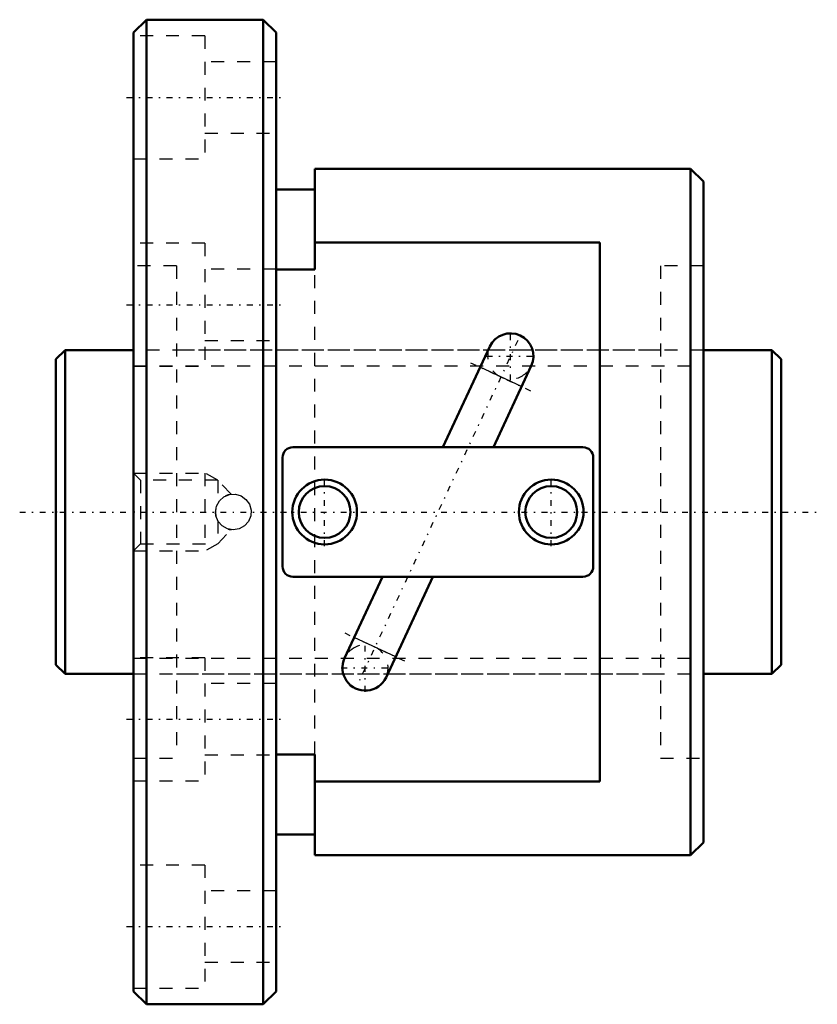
# Model space of a CAD drawing. Header units: millimetres. Extents: x -2.8 to 58.8, y -38 to 38.
import ezdxf

# ---------------------------------------------------------------- set-up
doc = ezdxf.new("R2010")
doc.units = ezdxf.units.MM
doc.linetypes.add('Center', pattern=[1.5, 0.45, -0.5, 0.05, -0.5])
doc.linetypes.add('Dashed', pattern=[2, 1, -1])
for name, color, linetype, lineweight in [('2d ConnectionPoints', 7, 'Continuous', 50), ('AM_0', 7, 'Continuous', 50), ('AM_4', 3, 'Continuous', 25), ('AM_5', 3, 'Continuous', 25), ('AM_7', 7, 'Center', 25), ('AM_9', 6, 'Dashed', 25)]:
    doc.layers.add(name, color=color, linetype=linetype, lineweight=lineweight)

# ---------------------------------------------------------------- blocks, each defined once
blk = doc.blocks.new('1_BNF_2506_2_5RR_Nut_0_in_BNF2506V_2_5RRG1_56LC0_000_rev_0')
at = {"layer": 'AM_0'}
for p, q in [((7, 38), (6, 37)), ((16, 38), (7, 38)), ((7, 38), (7, -38)), ((17, 37), (16, 38)), ((16, 38), (16, -38)), ((6, 37), (6, -37)), ((17, 37), (17, -37)), ((20, 26.5), (20, 18.71)), ((49, 26.5), (20, 26.5)), ((50, 25.5), (49, 26.5)), ((49, 26.5), (49, -26.5)), ((50, 25.5), (50, -25.5)), ((20, 24.9), (17, 24.9)), ((42, 20.792), (20, 20.792)), ((42, -20.792), (42, 20.792)), ((20, 18.71), (17, 18.71)), ((33.506, 12.77), (29.883, 5)), ((33.78, 5), (36.707, 11.277)), ((40.7, 5), (18.3, 5)), ((17.5, 4.2), (17.5, -4.2)), ((41.5, -4.2), (41.5, 4.2)), ((18.3, -5), (40.7, -5)), ((25.22, -5), (22.293, -11.277)), ((25.494, -12.77), (29.117, -5)), ((17, -18.71), (20, -18.71)), ((20, -18.71), (20, -26.5)), ((20, -20.792), (42, -20.792)), ((17, -24.9), (20, -24.9)), ((49, -26.5), (50, -25.5)), ((20, -26.5), (49, -26.5)), ((6, -37), (7, -38)), ((16, -38), (17, -37)), ((7, -38), (16, -38))]:
    blk.add_line(p, q, dxfattribs=at)
for centre, radius in [((20.75, 0), 2.5), ((38.25, 0), 2.5), ((20.75, 0), 2), ((38.25, 0), 2)]:
    blk.add_circle(centre, radius, dxfattribs=at)
for centre, radius, start, end in [((35.107, 12.024), 1.766, 335, 155), ((18.3, 4.2), 0.8, 90, 180), ((40.7, 4.2), 0.8, 360, 90), ((18.3, -4.2), 0.8, 180, 270), ((40.7, -4.2), 0.8, 270, 0), ((23.893, -12.024), 1.766, 155, 335)]:
    blk.add_arc(centre, radius, start, end, dxfattribs=at)
at = {"layer": 'AM_4'}
for p, q in [((35.96, 9.676), (32.76, 11.169)), ((26.24, -11.169), (23.04, -9.676))]:
    blk.add_line(p, q, dxfattribs=at)
at = {"layer": 'AM_5', "linetype": 'Dashed'}
for p, q in [((6, 3), (11.5, 3)), ((12.5, 2.458), (11.5, 3)), ((11.5, 3), (11.5, -3)), ((6, -3), (11.5, -3)), ((12.5, -2.459), (11.5, -3))]:
    blk.add_line(p, q, dxfattribs=at)
at = {"layer": 'AM_7'}
for p, q in [((5.45, 32), (17.55, 32)), ((5.45, 16), (17.55, 16)), ((35.107, 10.17), (35.107, 13.878)), ((35.667, 13.225), (23.333, -13.225)), ((32.021, 11.513), (36.699, 9.332)), ((33.253, 12.024), (36.961, 12.024)), ((20.75, -2.625), (20.75, 2.625)), ((38.25, -2.625), (38.25, 2.625)), ((22.301, -9.332), (26.979, -11.513)), ((23.893, -13.878), (23.893, -10.17)), ((22.039, -12.024), (25.747, -12.024)), ((5.45, -16), (17.55, -16)), ((5.45, -32), (17.55, -32))]:
    blk.add_line(p, q, dxfattribs=at)
at = {"layer": 'AM_9'}
for p, q in [((11.5, 36.75), (6, 36.75)), ((11.5, 36.75), (11.5, 27.25)), ((17, 34.75), (11.5, 34.75)), ((11.5, 29.25), (17, 29.25)), ((6, 27.25), (11.5, 27.25)), ((11.5, 20.75), (6, 20.75)), ((11.5, 20.75), (11.5, 11.25)), ((9.3, 19), (6, 19)), ((9.3, 19), (9.3, -19)), ((50, 19), (46.7, 19)), ((46.7, 19), (46.7, -19)), ((17, 18.75), (11.5, 18.75)), ((20, -18.71), (20, 18.71)), ((11.5, 13.25), (17, 13.25)), ((46.7, 12.5), (9.3, 12.5)), ((6, 11.25), (11.5, 11.25)), ((6.541, 2.458), (6, 3)), ((12.5, 2.458), (6.541, 2.458)), ((6.541, 2.458), (6.541, -2.459)), ((13.52, 1.368), (12.5, 2.458)), ((12.5, 2.458), (12.5, 0.671)), ((12.5, -0.671), (12.5, -2.459)), ((12.5, -2.459), (13.522, -1.366)), ((6, -3), (6.541, -2.459)), ((6.541, -2.459), (12.5, -2.459)), ((11.5, -11.25), (6, -11.25)), ((11.5, -11.25), (11.5, -20.75)), ((9.3, -12.5), (46.7, -12.5)), ((17, -13.25), (11.5, -13.25)), ((6, -19), (9.3, -19)), ((11.5, -18.75), (17, -18.75)), ((46.7, -19), (50, -19)), ((6, -20.75), (11.5, -20.75)), ((11.5, -27.25), (6, -27.25)), ((11.5, -27.25), (11.5, -36.75)), ((17, -29.25), (11.5, -29.25)), ((11.5, -34.75), (17, -34.75)), ((6, -36.75), (11.5, -36.75))]:
    blk.add_line(p, q, dxfattribs=at)
for points in [[(12.325, 0), (12.402, 0.454), (12.624, 0.856), (12.967, 1.164), (13.395, 1.341), (13.855, 1.366), (14.296, 1.239), (14.671, 0.973), (14.939, 0.597), (15.067, 0.153), (15.04, -0.307), (14.865, -0.731), (14.558, -1.074), (14.154, -1.298), (13.698, -1.375), (13.245, -1.298), (12.844, -1.076), (12.536, -0.732), (12.359, -0.305), (12.325, 0)], [(13.349, -1.329), (13.382, -1.338), (13.476, -1.357)], [(13.476, -1.357), (13.477, -1.357), (13.523, -1.364), (13.524, -1.364)]]:
    blk.add_lwpolyline(points, dxfattribs=at)
for centre, radius, start, end in [((35.107, 12.024), 1.766, 155, 335), ((13.7, 0), 1.375, 104.80954, 115.73196), ((13.7, 0), 1.375, 167.00672, 192.93059), ((13.7, 0), 1.375, 253.01825, 255.19046), ((23.893, -12.024), 1.766, 335, 155)]:
    blk.add_arc(centre, radius, start, end, dxfattribs=at)
blk = doc.blocks.new('2_BNF_2506_2_5RR000_Shaft_0_in_BNF2506V_2_5RRG1_56LC0_000_rev_0')
at = {"layer": 'AM_0'}
for p, q in [((0.7, 12.5), (0, 11.8)), ((6, 12.5), (0.7, 12.5)), ((0.7, 12.5), (0.7, -12.5)), ((55.3, 12.5), (50, 12.5)), ((56, 11.8), (55.3, 12.5)), ((55.3, 12.5), (55.3, -12.5)), ((0, 11.8), (0, -11.8)), ((56, 11.8), (56, -11.8)), ((0, -11.8), (0.7, -12.5)), ((55.3, -12.5), (56, -11.8)), ((0.7, -12.5), (6, -12.5)), ((50, -12.5), (55.3, -12.5))]:
    blk.add_line(p, q, dxfattribs=at)
at = {"layer": 'AM_5', "linetype": 'Dashed'}
for p, q in [((6, 11.273), (50, 11.273)), ((6, -11.273), (50, -11.273))]:
    blk.add_line(p, q, dxfattribs=at)
at = {"layer": 'AM_7'}
blk.add_line((-2.8, 0), (58.8, 0), dxfattribs=at)
at = {"layer": 'AM_9'}
for p, q in [((50, 12.5), (6, 12.5)), ((6, -12.5), (50, -12.5))]:
    blk.add_line(p, q, dxfattribs=at)

msp = doc.modelspace()

# ---------------------------------------------------------------- linework, layer by layer
at = {"layer": '2d ConnectionPoints'}
for p in [(0, 0), (6, 0)]:
    msp.add_point(p, dxfattribs=at)

# ---------------------------------------------------------------- block references
for name in ['1_BNF_2506_2_5RR_Nut_0_in_BNF2506V_2_5RRG1_56LC0_000_rev_0', '2_BNF_2506_2_5RR000_Shaft_0_in_BNF2506V_2_5RRG1_56LC0_000_rev_0']:
    msp.add_blockref(name, (0, 0))

doc.saveas('drawing.dxf')
